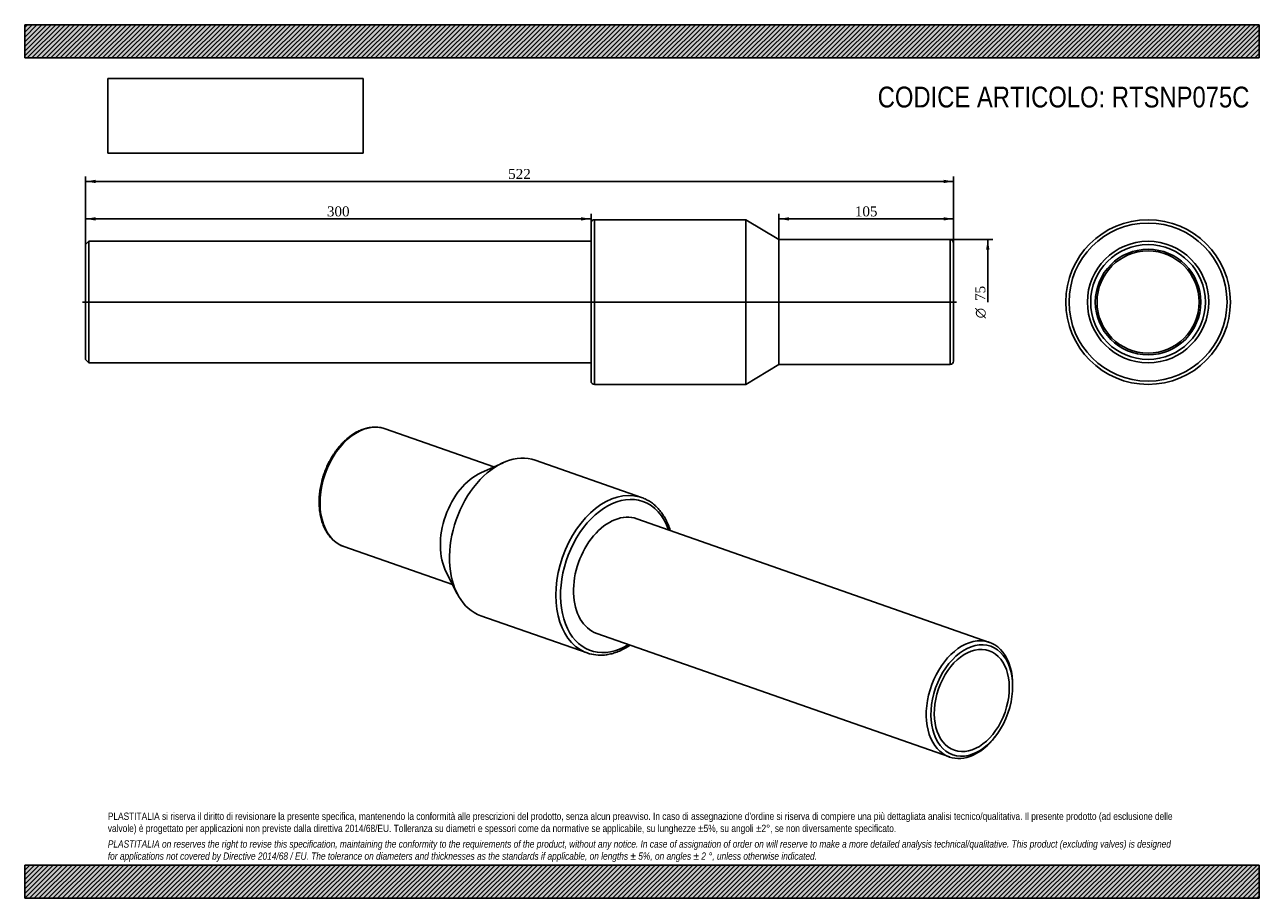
# Model space of a CAD drawing. Header units: millimetres. Extents: x 0 to 742, y 0 to 525.
import ezdxf
from ezdxf.enums import TextEntityAlignment as Align
from ezdxf.lldxf.tags import DXFTag

# ---------------------------------------------------------------- set-up
doc = ezdxf.new("R2010")
doc.units = ezdxf.units.MM
doc.header["$LTSCALE"] = 2.5
for name, color, linetype in [('Default', 7, 'Continuous'), ('DV2_Default', 7, 'Continuous'), ('PARTE_PE_', 7, 'Continuous'), ('PARTEA_ACCIAIO', 7, 'Continuous')]:
    doc.layers.add(name, color=color, linetype=linetype)
doc.styles.add('SEACAD_Solid_Edge_ANSI1_Symbols', font='semeca1.ttf')
doc.styles.add('SEACAD_Times_New_Roman', font='times.ttf')
tags = doc.linetypes.add('CENTER2', pattern=[28.575, 19.05, -3.175, 3.175, -3.175]).pattern_tags.tags
tags[10:11] = [DXFTag(74, 4), DXFTag(75, 0), DXFTag(340, '0'), DXFTag(46, 0.0), DXFTag(50, 0.0), DXFTag(44, 0.0), DXFTag(45, 0.0)]
tags[8:9] = [DXFTag(74, 4), DXFTag(75, 0), DXFTag(340, '0'), DXFTag(46, 0.0), DXFTag(50, 0.0), DXFTag(44, 0.0), DXFTag(45, 0.0)]
tags[6:7] = [DXFTag(74, 4), DXFTag(75, 0), DXFTag(340, '0'), DXFTag(46, 0.0), DXFTag(50, 0.0), DXFTag(44, 0.0), DXFTag(45, 0.0)]
tags[4:5] = [DXFTag(74, 4), DXFTag(75, 0), DXFTag(340, '0'), DXFTag(46, 0.0), DXFTag(50, 0.0), DXFTag(44, 0.0), DXFTag(45, 0.0)]
doc.dimstyles.new('ANSImm', dxfattribs={"dimtxt": 6, "dimasz": 6, "dimexe": 3, "dimexo": 0, "dimgap": 1.5, "dimtad": 1, "dimdec": 0, "dimrnd": 10, "dimdsep": 46, "dimtxsty": 'SEACAD_Times_New_Roman', "dimblk1": '_SE_FILLED', "dimblk2": '_SE_FILLED', "dimsah": 1, "dimcen": 3, "dimazin": 0, "dimtfac": 0.85, "dimtdec": 4, "dimtofl": 0, "dimtmove": 0, "dimatfit": 3, "dimfxl": 1, "dimarcsym": 0})
picture_1 = doc.add_image_def('image1.jpg', size_in_pixel=(4302, 1260))

# ---------------------------------------------------------------- blocks, each defined once
blk = doc.blocks.new('SE')
at = {"layer": 'PARTE_PE_', "color": 7, "linetype": 'Continuous'}
for p, q in [((282.17, 259.26), (216.73, 282.18)), ((287.71, 261.78), (274.4, 255.73)), ((371.01, 240.86), (307.09, 263.25)), ((191.94, 211.39), (257.38, 188.48)), ((253.51, 196.09), (260.14, 183.05)), ((274.37, 169.81), (338.28, 147.43))]:
    blk.add_line(p, q, dxfattribs=at)
for centre, radius, start, end in [((210.62, 264.61), 18.59, 70.6776, 98.66507), ((346.26, 170.62), 24.53, 254.64433, 278.54502)]:
    blk.add_arc(centre, radius, start, end, dxfattribs=at)
for centre, major_axis, start_param, end_param in [((204.34, 246.78), (12.4, 35.39), 0, 3.138395), ((290.73, 216.53), (16.36, 46.72), 0, 3.141593), ((276.68, 221.45), (12.4, 35.39), 0.568696, 2.572897), ((354.65, 194.14), (-16.36, -46.72), 3.187469, 6.238519), ((356.05, 193.65), (15.7, 44.83), 0, 3.836019), ((354.65, 194.14), (-16.36, -46.72), 3.096583, 3.187469), ((356.05, 193.65), (15.7, 44.83), 5.588759, 6.283185), ((356.05, 193.65), (12.06, 34.45), 0, 3.141593), ((204.34, 246.78), (12.4, 35.39), 3.138395, 3.141593), ((354.65, 194.14), (-16.36, -46.72), 6.238519, 6.283185), ((354.65, 194.14), (-16.36, -46.72), 0, 0.044455)]:
    blk.add_ellipse(centre, major_axis=major_axis, ratio=0.667959, start_param=start_param, end_param=end_param, dxfattribs=at)
for points, knots in [([(207.82, 282.99), (207.55, 282.95), (206.9, 282.85), (205.73, 282.6), (204.39, 282.23), (203.03, 281.77), (201.69, 281.22), (200.35, 280.59), (199.02, 279.88), (197.7, 279.08), (196.4, 278.21), (195.12, 277.26), (193.87, 276.23), (192.63, 275.13), (191.43, 273.97), (190.26, 272.73), (189.13, 271.44), (188.03, 270.08), (186.98, 268.67), (185.96, 267.2), (185, 265.69), (184.07, 264.13), (183.2, 262.53), (182.38, 260.89), (181.61, 259.22), (180.9, 257.51), (180.24, 255.79), (179.64, 254.04), (179.1, 252.27), (178.62, 250.49), (178.21, 248.7), (177.85, 246.9), (177.56, 245.11), (177.34, 243.32), (177.18, 241.53), (177.09, 239.76), (177.06, 238), (177.1, 236.27), (177.2, 234.56), (177.38, 232.88), (177.62, 231.23), (177.92, 229.61), (178.29, 228.04), (178.73, 226.52), (179.23, 225.04), (179.79, 223.61), (180.41, 222.24), (181.1, 220.94), (181.84, 219.69), (182.64, 218.51), (183.5, 217.41), (184.4, 216.37), (185.36, 215.41), (186.36, 214.53), (187.4, 213.74), (188.49, 213.02), (189.61, 212.39), (190.75, 211.84), (191.46, 211.57), (191.87, 211.42)], [0, 0, 0, 0, 0.009577, 0.027072, 0.044604, 0.06219, 0.079824, 0.097502, 0.115215, 0.132958, 0.150722, 0.168504, 0.186296, 0.204096, 0.221899, 0.239703, 0.257505, 0.275304, 0.293099, 0.31089, 0.328677, 0.34646, 0.364239, 0.382016, 0.39979, 0.417562, 0.435333, 0.453105, 0.470877, 0.48865, 0.506426, 0.524205, 0.541988, 0.559775, 0.577568, 0.595366, 0.613171, 0.630981, 0.648798, 0.66662, 0.684447, 0.702277, 0.720108, 0.737935, 0.755755, 0.773564, 0.791354, 0.809121, 0.826856, 0.844551, 0.862201, 0.879797, 0.897336, 0.914814, 0.932232, 0.949592, 0.9669, 0.984168, 1, 1, 1, 1]), ([(388.25, 221.05), (388.14, 221.42), (387.84, 222.36), (387.3, 223.82), (386.63, 225.42), (385.9, 226.97), (385.12, 228.46), (384.27, 229.88), (383.37, 231.23), (382.41, 232.52), (381.41, 233.73), (380.35, 234.87), (379.25, 235.93), (378.1, 236.91), (376.9, 237.82), (375.67, 238.64), (374.4, 239.37), (373.31, 239.93), (372.69, 240.19), (372.46, 240.28)], [0.7497583, 0.7497583, 0.7497583, 0.7497583, 0.7599038, 0.7755907, 0.7912691, 0.8069358, 0.8225874, 0.83822, 0.8538299, 0.869413, 0.8849659, 0.9004855, 0.9159696, 0.9314172, 0.9468285, 0.9622055, 0.9775515, 0.9928714, 1, 1, 1, 1]), ([(349.9, 146.37), (350.2, 146.42), (350.94, 146.53), (352.28, 146.8), (353.8, 147.2), (355.35, 147.68), (356.89, 148.25), (358.43, 148.91), (359.96, 149.65), (361.47, 150.48), (362.86, 151.31), (363.74, 151.89), (364.12, 152.14)], [0, 0, 0, 0, 0.0083879, 0.0238624, 0.0393592, 0.0548886, 0.070448, 0.0860341, 0.1016435, 0.1172725, 0.1329174, 0.1449242, 0.1449242, 0.1449242, 0.1449242])]:
    blk.add_open_spline(points, degree=3, knots=knots, dxfattribs=at)
at = {"layer": 'PARTEA_ACCIAIO', "color": 7, "linetype": 'Continuous'}
for p, q in [((580.23, 153.81), (368.12, 228.1)), ((343.99, 159.2), (556.1, 84.92)), ((594.12, 126.39), (594.14, 127.32)), ((583.5, 96.94), (584.06, 97.68))]:
    blk.add_line(p, q, dxfattribs=at)
for start_param, end_param in [(2.027398, 6.283185), (0, 1.114195)]:
    blk.add_ellipse((568.17, 119.36), major_axis=(-12.06, -34.45), ratio=0.667959, start_param=start_param, end_param=end_param, dxfattribs=at)
for major_axis in [(11.4, 32.56), (-10.48, -29.94)]:
    blk.add_ellipse((569.57, 118.87), major_axis=major_axis, ratio=0.667959, dxfattribs=at)
blk = doc.blocks.new('SE1')
at = {"layer": 'DV2_Default', "color": 7, "linetype": 'CENTER2'}
blk.add_line((34.86, 358.33), (560.36, 358.33), dxfattribs=at)
at = {"layer": 'PARTE_PE_', "color": 7, "linetype": 'Continuous'}
for p, q in [((340.61, 310.83), (340.61, 405.83)), ((342.61, 407.83), (342.61, 308.83)), ((433.61, 407.83), (342.61, 407.83)), ((433.61, 308.83), (433.61, 407.83)), ((453.61, 395.83), (433.61, 407.83)), ((453.61, 320.83), (453.61, 395.83)), ((556.61, 395.83), (453.61, 395.83)), ((556.61, 320.83), (556.61, 395.83)), ((558.61, 393.83), (558.61, 322.83)), ((433.61, 308.83), (453.61, 320.83)), ((453.61, 320.83), (556.61, 320.83)), ((342.61, 308.83), (433.61, 308.83))]:
    blk.add_line(p, q, dxfattribs=at)
for centre, start, end in [((342.61, 405.83), 90, 180), ((556.61, 393.83), 0, 90), ((556.61, 322.83), 270, 0), ((342.61, 310.83), 180, 270)]:
    blk.add_arc(centre, 2, start, end, dxfattribs=at)
at = {"layer": 'PARTEA_ACCIAIO', "color": 7, "linetype": 'Continuous'}
for p, q in [((38.61, 394.83), (36.61, 392.83)), ((38.61, 394.83), (38.61, 321.83)), ((340.61, 394.83), (38.61, 394.83)), ((36.61, 323.83), (36.61, 392.83)), ((36.61, 323.83), (38.61, 321.83)), ((38.61, 321.83), (340.61, 321.83))]:
    blk.add_line(p, q, dxfattribs=at)
blk = doc.blocks.new('SE2')
at = {"layer": 'PARTE_PE_', "color": 7, "linetype": 'Continuous'}
for radius in [49.5, 47.5, 30.7]:
    blk.add_circle((675.6, 358.33), radius, dxfattribs=at)
at = {"layer": 'PARTEA_ACCIAIO', "color": 7, "linetype": 'Continuous'}
for radius in [36.5, 34.5, 31.72]:
    blk.add_circle((675.6, 358.33), radius, dxfattribs=at)
blk = doc.blocks.new('DMBLK16')
at = {"layer": 'Default', "linetype": 'Continuous'}
for points in [[(42.61, 409.31), (36.61, 408.31), (42.61, 407.31)], [(334.61, 409.31), (334.61, 407.31), (340.61, 408.31)]]:
    blk.add_hatch(color=7, dxfattribs=at).paths.add_polyline_path(points)
at = {"layer": 'Default', "color": 7, "linetype": 'Continuous'}
for p, q in [((36.61, 358.33), (36.61, 411.31)), ((340.61, 358.33), (340.61, 411.31)), ((36.61, 408.31), (340.61, 408.31))]:
    blk.add_line(p, q, dxfattribs=at)
at = {"layer": 'Default', "color": 7, "linetype": 'Continuous', "style": 'SEACAD_Times_New_Roman'}
blk.add_text('300', height=6, dxfattribs=at).set_placement((181.78, 415.81), align=Align.TOP_LEFT)
blk = doc.blocks.new('_SE_FILLED')
at = {"color": 0}
blk.add_line((0, 0), (-1, 0), dxfattribs=at)
blk.add_solid([(0, 0), (-1, -0.1665), (-1, 0.1665), (0, 0)], dxfattribs=at)
blk = doc.blocks.new('DMBLK17')
at = {"layer": 'Default', "linetype": 'Continuous'}
for points in [[(42.61, 431.81), (36.61, 430.81), (42.61, 429.81)], [(552.61, 431.81), (552.61, 429.81), (558.61, 430.81)]]:
    blk.add_hatch(color=7, dxfattribs=at).paths.add_polyline_path(points)
at = {"layer": 'Default', "color": 7, "linetype": 'Continuous'}
for p, q in [((36.61, 358.33), (36.61, 433.81)), ((36.61, 430.81), (558.61, 430.81)), ((558.61, 358.33), (558.61, 433.81))]:
    blk.add_line(p, q, dxfattribs=at)
at = {"layer": 'Default', "color": 7, "linetype": 'Continuous', "style": 'SEACAD_Times_New_Roman'}
blk.add_text('522', height=6, dxfattribs=at).set_placement((290.78, 438.31), align=Align.TOP_LEFT)
blk = doc.blocks.new('DMBLK18')
at = {"layer": 'Default', "linetype": 'Continuous'}
for points in [[(459.61, 409.31), (453.61, 408.31), (459.61, 407.31)], [(552.61, 409.31), (552.61, 407.31), (558.61, 408.31)]]:
    blk.add_hatch(color=7, dxfattribs=at).paths.add_polyline_path(points)
at = {"layer": 'Default', "color": 7, "linetype": 'Continuous'}
for p, q in [((453.61, 395.83), (453.61, 411.31)), ((558.61, 393.83), (558.61, 411.31)), ((453.61, 408.31), (558.61, 408.31))]:
    blk.add_line(p, q, dxfattribs=at)
at = {"layer": 'Default', "color": 7, "linetype": 'Continuous', "style": 'SEACAD_Times_New_Roman'}
blk.add_text('105', height=6, dxfattribs=at).set_placement((499.28, 415.81), align=Align.TOP_LEFT)
blk = doc.blocks.new('GDimGGroup')
at = {"layer": 'Default', "linetype": 'Continuous'}
blk.add_hatch(color=7, dxfattribs=at).paths.add_polyline_path([(580.2, 389.83), (579.2, 395.83), (578.2, 389.83)])
at = {"layer": 'Default', "color": 7, "linetype": 'Continuous'}
for p, q in [((556.61, 395.83), (582.2, 395.83)), ((579.2, 395.83), (579.2, 358.33))]:
    blk.add_line(p, q, dxfattribs=at)
for s, style, p in [('75', 'SEACAD_Times_New_Roman', (571.7, 359)), ('O', 'SEACAD_Solid_Edge_ANSI1_Symbols', (571.7, 348.55))]:
    blk.add_text(s, height=6, rotation=90, dxfattribs=dict(at, style=style)).set_placement(p, align=Align.TOP_LEFT)

msp = doc.modelspace()

# ---------------------------------------------------------------- hatches: boundary and pattern name
at = {"layer": 'Default', "linetype": 'Continuous'}
h = msp.add_hatch(dxfattribs=at)
h.set_pattern_fill('LINE', scale=0.62992, angle=45, style=0)
h.paths.add_polyline_path([(742.5, 505), (742.5, 525), (0, 525), (0, 505)])
for points in [[(742.5, 505), (742.5, 525), (0, 525), (0, 505)], [(742.5, 0), (742.5, 20), (0, 20), (0, 0)]]:
    msp.add_hatch(color=7, dxfattribs=at).paths.add_polyline_path(points)
h = msp.add_hatch(dxfattribs=at)
h.set_pattern_fill('LINE', scale=0.62992, angle=45, style=0)
h.paths.add_polyline_path([(742.5, 0), (742.5, 20), (0, 20), (0, 0)])

# ---------------------------------------------------------------- linework, layer by layer
at = {"layer": 'Default', "color": 7, "linetype": 'Continuous'}
for p, q in [((0, 525), (742.5, 525)), ((0, 505), (0, 525)), ((742.5, 525), (742.5, 505)), ((742.5, 505), (0, 505)), ((0, 20), (742.5, 20)), ((0, 0), (0, 20)), ((742.5, 20), (742.5, 0)), ((742.5, 0), (0, 0))]:
    msp.add_line(p, q, dxfattribs=at)

# ---------------------------------------------------------------- block references
at = {"layer": 'Default'}
for name in ['SE1', 'SE2', 'GDimGGroup', 'SE']:
    msp.add_blockref(name, (0, 0), dxfattribs=at)

# ---------------------------------------------------------------- texts
at = {"layer": 'Default', "attachment_point": 1}
for s, insert, char_height, width in [('{\\fArial Narrow|b0||i0||c0|p34;\\C7;\\H12.5;\\W1.;CODICE ARTICOLO: RTSNP075C}', (513.014, 487.779), 12.5, 229.03127), ("{\\fArial Narrow|b0||i0||c0|p34;\\C7;\\H4.375;\\W1.;PLASTITALIA si riserva il diritto di revisionare la presente specifica, mantenendo la conformità alle prescrizioni del prodotto, senza alcun preavviso. In caso di assegnazione d'ordine si riserva di compiere una più dettagliata analisi tecnico/qualitativa. Il presente prodotto (ad esclusione delle \\P}{\\fArial Narrow|b0||i0||c0|p34;\\C7;\\H4.375;\\W1.;valvole) è progettato per applicazioni non previste dalla direttiva 2014/68/EU. Tolleranza su diametri e spessori come da normative se applicabile, su lunghezze ±5%, su angoli ±2°, se non diversamente specificato.\\P}{\\fArial Narrow|b0||i0||c0|p34;\\C7;\\H1.25;\\W1.;   \\P}{\\fArial Narrow|b0||i1||c0|p34;\\C7;\\H4.375;\\W1.;PLASTITALIA on reserves the right to revise this specification, maintaining the conformity to the requirements of the product, without any notice. In case of assignation of order on will reserve to make a more detailed analysis technical/qualitative. This product (excluding valves) is designed \\P}{\\fArial Narrow|b0||i1||c0|p34;\\C7;\\H4.375;\\W1.;for applications not covered by Directive 2014/68 / EU. The tolerance on diameters and thicknesses as the standards if applicable, on lengths ± 5%, on angles ± 2 °, unless otherwise indicated.\\P}", (50, 51.506), 4.375, 642.5)]:
    msp.add_mtext(s, dxfattribs=dict(at, insert=insert, char_height=char_height, width=width))

# ---------------------------------------------------------------- dimensions: what is measured, and where the dimension line sits
at = {"layer": 'Default', "color": 7, "linetype": 'Continuous'}
dim = msp.add_linear_dim(base=(36.609, 430.809), p1=(36.609, 358.325), p2=(558.609, 358.325), angle=0, text='\\A1;<>', dimstyle='ANSImm', override={"dimdec": 2, "dimrnd": 0, "dimtdec": 3}, dxfattribs=at)
dim.commit()
dim.dimension.update_dxf_attribs({"geometry": 'DMBLK17', "text_midpoint": (297.609, 430.809), "dimtype": 161})
dim = msp.add_linear_dim(base=(36.609, 408.309), p1=(36.609, 358.325), p2=(340.609, 358.325), angle=0, text='\\A1;<>', dimstyle='ANSImm', dxfattribs=at)
dim.commit()
dim.dimension.update_dxf_attribs({"geometry": 'DMBLK16', "text_midpoint": (188.609, 408.309), "dimtype": 161})
dim = msp.add_linear_dim(base=(558.609, 408.309), p1=(453.609, 395.825), p2=(558.609, 393.825), text='\\A1;<>', dimstyle='ANSImm', override={"dimdec": 2, "dimrnd": 0, "dimtdec": 3}, dxfattribs=at)
dim.commit()
dim.dimension.update_dxf_attribs({"geometry": 'DMBLK18', "text_midpoint": (506.109, 408.309), "dimtype": 160})

# ---------------------------------------------------------------- pictures from other files: only their frames are drawn
image = msp.add_image(picture_1, insert=(50, 447.758), size_in_units=(153.643, 45))
image.dxf.flags = 7

doc.saveas('drawing.dxf')
